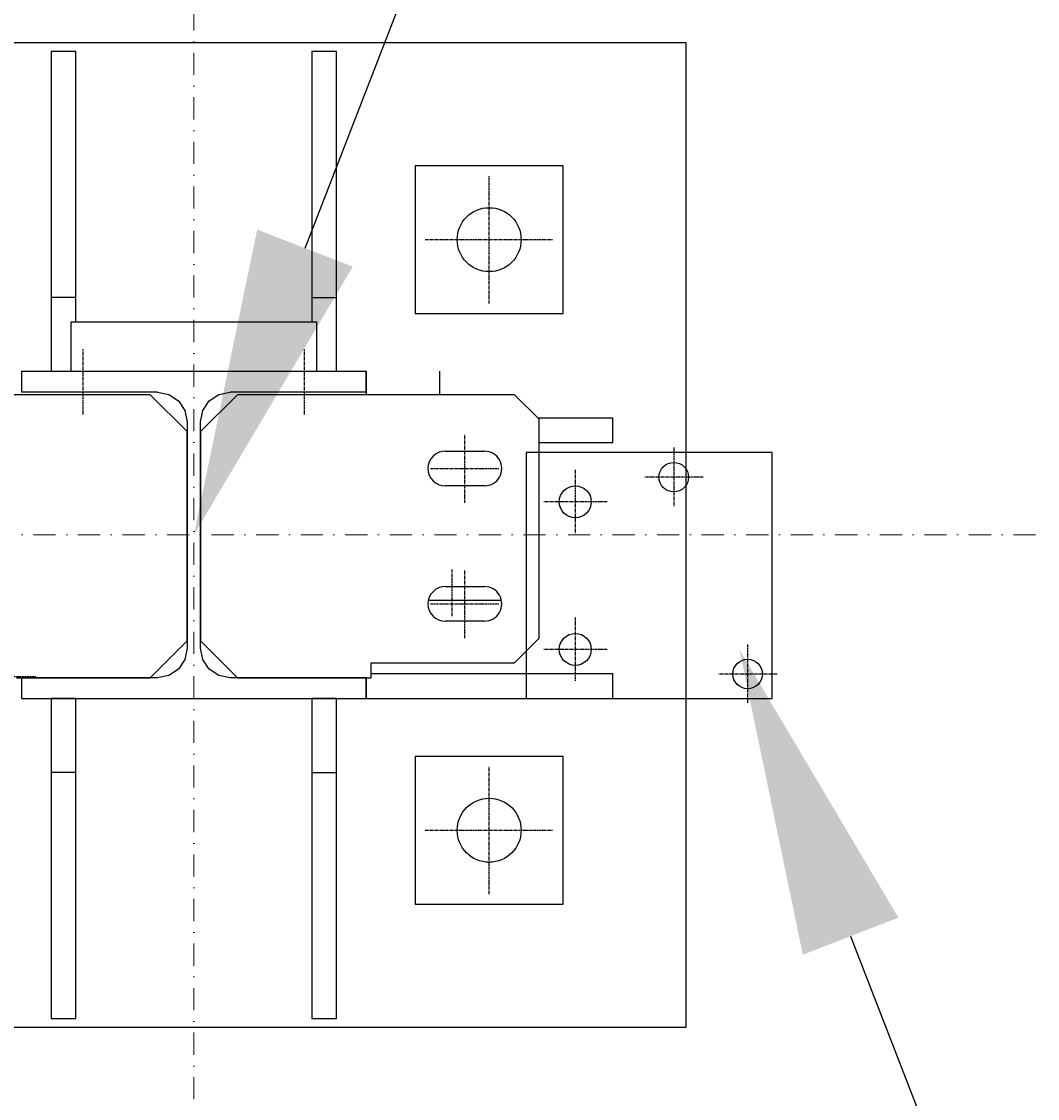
# Model space of a CAD drawing. Header units: millimetres. Extents: x 4047 to 23472, y 1613 to 16682.
# Tile 32 of 86: x 14601 to 15014, y 4407 to 4844. Entities that reach past the tile are written whole.
import ezdxf

# ---------------------------------------------------------------- set-up
doc = ezdxf.new("R2010")
doc.units = ezdxf.units.MM
doc.linetypes.add('CENTER', pattern=[2, 1.25, -0.25, 0.25, -0.25])
doc.linetypes.add('Kropki i Kreski', pattern=[360, 180, -90, 0, -90])
doc.layers.add('Osie_Nr_pióra__101_Nr_pióra__7', color=3, linetype='Continuous', lineweight=18)
for name, color, linetype in [('Rbcs_EX_Osie', 7, 'Continuous'), ('Rbcs_EX_Profile', 7, 'Continuous'), ('Rbcs_EX_Wymiary', 7, 'Continuous')]:
    doc.layers.add(name, color=color, linetype=linetype)
doc.styles.add('RBCS_dim', font='isocpeur.ttf', dxfattribs={"width": 0.9, "oblique": 5})
doc.dimstyles.new('Copy of RBCS_STANDARD', dxfattribs={"dimtxt": 2.5, "dimasz": 2.5, "dimexe": 2, "dimexo": 5, "dimgap": 0.5, "dimtad": 1, "dimdec": 0, "dimtxsty": 'RBCS_dim', "dimblk": 'OBLIQUE', "dimcen": 2.5, "dimclrd": 3, "dimclre": 3, "dimclrt": 6, "dimadec": 0, "dimazin": 0, "dimtfac": 1, "dimtdec": 0, "dimtix": 1, "dimtmove": 0, "dimatfit": 3, "dimfxl": 2, "dimfxlon": 1, "dimarcsym": 0})

# ---------------------------------------------------------------- blocks, each defined once
blk = doc.blocks.new('_OBLIQUE')
at = {"color": 0, "linetype": 'ByBlock'}
blk.add_line((-0.5, -0.5), (0.5, 0.5), dxfattribs=at)
blk = doc.blocks.new('*D308')
at = {"layer": 'Defpoints', "color": 0, "lineweight": 25, "transparency": 16777216}
for p in [(17770.81, 4439.09), (14670.81, 4435.59), (14670.81, 2917.13)]:
    blk.add_point(p, dxfattribs=at)
at = {"layer": 'Rbcs_EX_Wymiary', "color": 3, "lineweight": -2, "transparency": 16777216}
for p, q in [((14670.81, 3017.13), (14670.81, 2817.13)), ((17770.81, 3017.13), (17770.81, 2817.13)), ((17770.81, 2917.13), (14670.81, 2917.13))]:
    blk.add_line(p, q, dxfattribs=at)
at = {"layer": 'Rbcs_EX_Wymiary', "color": 3, "lineweight": -2, "transparency": 16777216, "xscale": 125, "yscale": 125, "zscale": 125, "rotation": 180}
blk.add_blockref('_OBLIQUE', (14670.81, 2917.13), dxfattribs=at)
at = {"layer": 'Rbcs_EX_Wymiary', "color": 3, "lineweight": -2, "transparency": 16777216, "xscale": 125, "yscale": 125, "zscale": 125}
blk.add_blockref('_OBLIQUE', (17770.81, 2917.13), dxfattribs=at)
at = {"layer": 'Rbcs_EX_Wymiary', "color": 6, "transparency": 16777216, "insert": (16220.81, 3004.63), "char_height": 125, "attachment_point": 5, "style": 'RBCS_dim'}
blk.add_mtext('3100', dxfattribs=at)
blk = doc.blocks.new('*D309')
at = {"layer": 'Defpoints', "color": 0, "lineweight": 25, "transparency": 16777216}
for p in [(11570.81, 4435.59), (14670.81, 4435.59), (11570.81, 2917.13)]:
    blk.add_point(p, dxfattribs=at)
at = {"layer": 'Rbcs_EX_Wymiary', "color": 3, "lineweight": -2, "transparency": 16777216}
for p, q in [((11570.81, 3017.13), (11570.81, 2817.13)), ((14670.81, 3017.13), (14670.81, 2817.13)), ((14670.81, 2917.13), (11570.81, 2917.13))]:
    blk.add_line(p, q, dxfattribs=at)
at = {"layer": 'Rbcs_EX_Wymiary', "color": 3, "lineweight": -2, "transparency": 16777216, "xscale": 125, "yscale": 125, "zscale": 125, "rotation": 180}
blk.add_blockref('_OBLIQUE', (11570.81, 2917.13), dxfattribs=at)
at = {"layer": 'Rbcs_EX_Wymiary', "color": 3, "lineweight": -2, "transparency": 16777216, "xscale": 125, "yscale": 125, "zscale": 125}
blk.add_blockref('_OBLIQUE', (14670.81, 2917.13), dxfattribs=at)
at = {"layer": 'Rbcs_EX_Wymiary', "color": 6, "transparency": 16777216, "insert": (13120.81, 3004.63), "char_height": 125, "attachment_point": 5, "style": 'RBCS_dim'}
blk.add_mtext('3100', dxfattribs=at)
blk = doc.blocks.new('*D312')
at = {"layer": 'Defpoints', "color": 0, "lineweight": 25, "transparency": 16777216}
for p in [(8015.81, 4456.11), (21040.81, 4456.08), (21040.81, 2569.59)]:
    blk.add_point(p, dxfattribs=at)
at = {"layer": 'Rbcs_EX_Wymiary', "color": 3, "lineweight": -2, "transparency": 16777216}
for p, q in [((8015.81, 2669.59), (8015.81, 2469.59)), ((21040.81, 2669.59), (21040.81, 2469.59)), ((8015.81, 2569.59), (21040.81, 2569.59))]:
    blk.add_line(p, q, dxfattribs=at)
at = {"layer": 'Rbcs_EX_Wymiary', "color": 3, "lineweight": -2, "transparency": 16777216, "xscale": 125, "yscale": 125, "zscale": 125, "rotation": 180}
blk.add_blockref('_OBLIQUE', (8015.81, 2569.59), dxfattribs=at)
at = {"layer": 'Rbcs_EX_Wymiary', "color": 3, "lineweight": -2, "transparency": 16777216, "xscale": 125, "yscale": 125, "zscale": 125}
blk.add_blockref('_OBLIQUE', (21040.81, 2569.59), dxfattribs=at)
at = {"layer": 'Rbcs_EX_Wymiary', "color": 6, "transparency": 16777216, "insert": (14528.31, 2657.09), "char_height": 125, "attachment_point": 5, "style": 'RBCS_dim'}
blk.add_mtext('13025', dxfattribs=at)
blk = doc.blocks.new('*D313')
at = {"layer": 'Defpoints', "color": 0, "lineweight": 25, "transparency": 16777216}
for p in [(16055.81, 5088.5), (14905.81, 4669.08), (16055.81, 4669.08)]:
    blk.add_point(p, dxfattribs=at)
at = {"layer": 'Rbcs_EX_Wymiary', "color": 3, "lineweight": -2, "transparency": 16777216}
for p, q in [((14905.81, 4988.5), (14905.81, 5188.5)), ((16055.81, 4988.5), (16055.81, 5188.5)), ((14905.81, 5088.5), (16055.81, 5088.5))]:
    blk.add_line(p, q, dxfattribs=at)
at = {"layer": 'Rbcs_EX_Wymiary', "color": 3, "lineweight": -2, "transparency": 16777216, "xscale": 125, "yscale": 125, "zscale": 125, "rotation": 180}
blk.add_blockref('_OBLIQUE', (14905.81, 5088.5), dxfattribs=at)
at = {"layer": 'Rbcs_EX_Wymiary', "color": 3, "lineweight": -2, "transparency": 16777216, "xscale": 125, "yscale": 125, "zscale": 125}
blk.add_blockref('_OBLIQUE', (16055.81, 5088.5), dxfattribs=at)
at = {"layer": 'Rbcs_EX_Wymiary', "color": 6, "transparency": 16777216, "insert": (15480.81, 5176), "char_height": 125, "attachment_point": 5, "style": 'RBCS_dim'}
blk.add_mtext('1150', dxfattribs=at)
blk = doc.blocks.new('*D296')
at = {"layer": 'Defpoints', "color": 0, "lineweight": 25, "transparency": 16777216}
for p in [(14805.81, 5088.5), (14805.81, 4669.08), (14905.81, 4669.08)]:
    blk.add_point(p, dxfattribs=at)
at = {"layer": 'Rbcs_EX_Wymiary', "color": 3, "lineweight": -2, "transparency": 16777216}
for p, q in [((14805.81, 4988.5), (14805.81, 5188.5)), ((14905.81, 4988.5), (14905.81, 5188.5)), ((14805.81, 5088.5), (14680.81, 5088.5)), ((14905.81, 5088.5), (14805.81, 5088.5)), ((14905.81, 5088.5), (15030.81, 5088.5))]:
    blk.add_line(p, q, dxfattribs=at)
at = {"layer": 'Rbcs_EX_Wymiary', "color": 3, "lineweight": -2, "transparency": 16777216, "xscale": 125, "yscale": 125, "zscale": 125}
blk.add_blockref('_OBLIQUE', (14805.81, 5088.5), dxfattribs=at)
at = {"layer": 'Rbcs_EX_Wymiary', "color": 3, "lineweight": -2, "transparency": 16777216, "xscale": 125, "yscale": 125, "zscale": 125, "rotation": 180}
blk.add_blockref('_OBLIQUE', (14905.81, 5088.5), dxfattribs=at)
at = {"layer": 'Rbcs_EX_Wymiary', "color": 6, "transparency": 16777216, "insert": (14855.81, 5176), "char_height": 125, "attachment_point": 5, "style": 'RBCS_dim'}
blk.add_mtext('100', dxfattribs=at)
blk = doc.blocks.new('*D297')
at = {"layer": 'Defpoints', "color": 0, "lineweight": 25, "transparency": 16777216}
for p in [(14670.81, 5088.5), (14805.81, 4669.08), (14670.81, 4635.59)]:
    blk.add_point(p, dxfattribs=at)
at = {"layer": 'Rbcs_EX_Wymiary', "color": 3, "lineweight": -2, "transparency": 16777216}
for p, q in [((14670.81, 4988.5), (14670.81, 5188.5)), ((14805.81, 4988.5), (14805.81, 5188.5)), ((14266.21, 5088.5), (14670.81, 5088.5)), ((14805.81, 5088.5), (14670.81, 5088.5))]:
    blk.add_line(p, q, dxfattribs=at)
at = {"layer": 'Rbcs_EX_Wymiary', "color": 3, "lineweight": -2, "transparency": 16777216, "xscale": 125, "yscale": 125, "zscale": 125, "rotation": 180}
blk.add_blockref('_OBLIQUE', (14670.81, 5088.5), dxfattribs=at)
at = {"layer": 'Rbcs_EX_Wymiary', "color": 3, "lineweight": -2, "transparency": 16777216, "xscale": 125, "yscale": 125, "zscale": 125}
blk.add_blockref('_OBLIQUE', (14805.81, 5088.5), dxfattribs=at)
at = {"layer": 'Rbcs_EX_Wymiary', "color": 6, "transparency": 16777216, "insert": (14392.3, 5176), "char_height": 125, "attachment_point": 5, "style": 'RBCS_dim'}
blk.add_mtext('135', dxfattribs=at)

msp = doc.modelspace()

# ---------------------------------------------------------------- linework, layer by layer
at = {"layer": 'Osie_Nr_pióra__101_Nr_pióra__7', "linetype": 'Kropki i Kreski', "ltscale": 0.05}
for p, q in [((14670.81, 2125.65), (14670.83, 14790.71)), ((4560.15, 4635.62), (22959, 4635.58))]:
    msp.add_line(p, q, dxfattribs=at)
at = {"layer": 'Rbcs_EX_Osie', "color": 5, "linetype": 'CENTER'}
for p, q in [((14790.81, 4729.59), (14790.81, 4781.59)), ((14764.81, 4755.59), (14816.81, 4755.59)), ((14625.81, 4684.59), (14625.81, 4711.09)), ((14625.81, 4684.59), (14625.81, 4711.09)), ((14625.81, 4684.59), (14625.81, 4711.09)), ((14625.81, 4684.59), (14625.81, 4711.09)), ((14715.81, 4684.59), (14715.81, 4711.09)), ((14715.81, 4684.59), (14715.81, 4711.09)), ((14715.81, 4684.59), (14715.81, 4711.09)), ((14715.81, 4684.59), (14715.81, 4711.09)), ((14780.94, 4648.59), (14780.94, 4676.59)), ((14865.81, 4671.08), (14865.81, 4647.08)), ((14766.94, 4662.59), (14794.94, 4662.59)), ((14825.81, 4662.08), (14825.81, 4636.08)), ((14877.81, 4659.08), (14853.81, 4659.08)), ((14838.81, 4649.08), (14812.81, 4649.08)), ((14775.81, 4602.59), (14775.81, 4621.59)), ((14775.81, 4602.59), (14775.81, 4621.59)), ((14780.94, 4593.59), (14780.94, 4621.59)), ((14766.94, 4607.59), (14794.94, 4607.59)), ((14825.81, 4602.08), (14825.81, 4576.08)), ((14895.81, 4591.08), (14895.81, 4567.08)), ((14838.81, 4589.08), (14812.81, 4589.08)), ((14586.81, 4578.09), (14606.81, 4578.09)), ((14907.81, 4579.08), (14883.81, 4579.08)), ((14790.81, 4489.59), (14790.81, 4541.59)), ((14764.81, 4515.59), (14816.81, 4515.59))]:
    msp.add_line(p, q, dxfattribs=at)
at = {"layer": 'Rbcs_EX_Profile'}
for p, q in [((14870.81, 4835.59), (14470.81, 4835.59)), ((14622.81, 4832.09), (14612.81, 4832.09)), ((14612.81, 4832.09), (14612.81, 4702.09)), ((14622.81, 4722.09), (14622.81, 4832.09)), ((14728.81, 4832.09), (14718.81, 4832.09)), ((14718.81, 4832.09), (14718.81, 4722.09)), ((14728.81, 4702.09), (14728.81, 4832.09)), ((14870.81, 4702.09), (14870.81, 4835.59)), ((14820.81, 4785.59), (14760.81, 4785.59)), ((14760.81, 4785.59), (14760.81, 4725.59)), ((14820.81, 4725.59), (14820.81, 4785.59)), ((14622.81, 4732.09), (14612.81, 4732.09)), ((14718.81, 4732.09), (14728.81, 4732.09)), ((14760.81, 4725.59), (14820.81, 4725.59)), ((14620.81, 4722.09), (14620.81, 4702.09)), ((14720.81, 4722.09), (14620.81, 4722.09)), ((14720.81, 4702.09), (14720.81, 4722.09)), ((14600.81, 4702.09), (14740.81, 4702.09)), ((14600.81, 4702.09), (14600.81, 4693.59)), ((14612.81, 4702.09), (14620.81, 4702.09)), ((14620.81, 4702.09), (14720.81, 4702.09)), ((14720.81, 4702.09), (14728.81, 4702.09)), ((14740.81, 4702.09), (14740.81, 4692.59)), ((14740.81, 4693.59), (14740.81, 4702.09)), ((14770.81, 4692.59), (14770.81, 4702.09)), ((14870.81, 4692.09), (14870.81, 4702.09)), ((14653.06, 4692.59), (14540.56, 4692.59)), ((14656.06, 4693.59), (14600.81, 4693.59)), ((14668.06, 4677.59), (14653.06, 4692.59)), ((14656.06, 4693.59), (14660.65, 4692.67)), ((14660.65, 4692.67), (14664.55, 4690.07)), ((14688.56, 4692.59), (14673.56, 4677.59)), ((14677.08, 4690.07), (14680.97, 4692.67)), ((14680.97, 4692.67), (14685.56, 4693.59)), ((14740.81, 4693.59), (14685.56, 4693.59)), ((14801.06, 4692.59), (14688.56, 4692.59)), ((14811.06, 4682.59), (14801.06, 4692.59)), ((14870.81, 4615.09), (14870.81, 4692.09)), ((14664.55, 4690.07), (14667.15, 4686.18)), ((14674.47, 4686.18), (14677.08, 4690.07)), ((14667.15, 4686.18), (14668.06, 4681.59)), ((14673.56, 4681.59), (14674.47, 4686.18)), ((14841.04, 4683.11), (14810.54, 4683.11)), ((14841.04, 4673.11), (14841.04, 4683.11)), ((14668.06, 4681.59), (14668.06, 4589.59)), ((14673.56, 4589.59), (14673.56, 4681.59)), ((14811.06, 4593.59), (14811.06, 4682.59)), ((14668.06, 4592.59), (14668.06, 4677.59)), ((14673.56, 4677.59), (14673.56, 4592.59)), ((14811.04, 4673.11), (14841.04, 4673.11)), ((14772.94, 4669.59), (14788.94, 4669.59)), ((14905.81, 4669.08), (14805.81, 4669.08)), ((14805.81, 4669.08), (14805.81, 4569.08)), ((14899.81, 4669.08), (14861.81, 4669.08)), ((14905.81, 4569.08), (14905.81, 4669.08)), ((14905.81, 4575.08), (14905.81, 4663.08)), ((14788.94, 4655.59), (14772.94, 4655.59)), ((14772.94, 4614.59), (14788.94, 4614.59)), ((14870.81, 4435.59), (14870.81, 4615.09)), ((14766.23, 4609.09), (14795.64, 4609.09)), ((14788.94, 4600.59), (14772.94, 4600.59)), ((14653.06, 4577.59), (14668.06, 4592.59)), ((14673.56, 4592.59), (14688.56, 4577.59)), ((14801.06, 4583.59), (14811.06, 4593.59)), ((14668.06, 4589.59), (14667.15, 4585)), ((14674.47, 4585), (14673.56, 4589.59)), ((14667.15, 4585), (14664.55, 4581.1)), ((14677.08, 4581.1), (14674.47, 4585)), ((14742.81, 4583.59), (14801.06, 4583.59)), ((14742.81, 4577.59), (14742.81, 4583.59)), ((14660.65, 4578.5), (14656.06, 4577.59)), ((14664.55, 4581.1), (14660.65, 4578.5)), ((14680.97, 4578.5), (14677.08, 4581.1)), ((14685.56, 4577.59), (14680.97, 4578.5)), ((14841.04, 4579.11), (14742.81, 4579.09)), ((14820.81, 4579.09), (14742.81, 4579.09)), ((14841.04, 4569.11), (14841.04, 4579.11)), ((14598.81, 4577.59), (14653.06, 4577.59)), ((14656.06, 4577.59), (14600.81, 4577.59)), ((14600.81, 4577.59), (14600.81, 4569.09)), ((14740.81, 4577.59), (14685.56, 4577.59)), ((14688.56, 4577.59), (14742.81, 4577.59)), ((14740.81, 4577.59), (14740.81, 4569.09)), ((14740.81, 4569.09), (14740.81, 4577.59)), ((14600.81, 4569.09), (14740.81, 4569.09)), ((14622.81, 4569.09), (14612.81, 4569.09)), ((14612.81, 4569.09), (14612.81, 4439.09)), ((14622.81, 4439.09), (14622.81, 4569.09)), ((14728.81, 4569.09), (14718.81, 4569.09)), ((14718.81, 4569.09), (14718.81, 4439.09)), ((14728.81, 4439.09), (14728.81, 4569.09)), ((14740.81, 4569.09), (14841.04, 4569.11)), ((14740.81, 4569.09), (14820.81, 4569.09)), ((14805.81, 4569.08), (14905.81, 4569.08)), ((14820.81, 4545.59), (14760.81, 4545.59)), ((14760.81, 4545.59), (14760.81, 4485.59)), ((14820.81, 4485.59), (14820.81, 4545.59)), ((14622.81, 4539.09), (14612.81, 4539.09)), ((14718.81, 4539.09), (14728.81, 4539.09)), ((14760.81, 4485.59), (14820.81, 4485.59)), ((14612.81, 4439.09), (14622.81, 4439.09)), ((14718.81, 4439.09), (14728.81, 4439.09)), ((14470.81, 4435.59), (14870.81, 4435.59))]:
    msp.add_line(p, q, dxfattribs=at)
for centre, radius in [((14790.81, 4755.59), 13), ((14865.81, 4659.08), 6), ((14825.81, 4649.08), 6.5), ((14825.81, 4589.08), 6.5), ((14895.81, 4579.08), 6), ((14790.81, 4515.59), 13)]:
    msp.add_circle(centre, radius, dxfattribs=at)
for centre, start, end in [((14772.94, 4662.59), 90, 270), ((14788.94, 4662.59), 269.9999, 90.0001), ((14772.94, 4607.59), 90, 270), ((14788.94, 4607.59), 269.9999, 90.0001)]:
    msp.add_arc(centre, 7, start, end, dxfattribs=at)
at = {"layer": 'Rbcs_EX_Wymiary', "color": 3}
for points in [[(14715.99, 4752.15), (15007.14, 5503.33)], [(14937.68, 4472.53), (15228.83, 3721.35)]]:
    msp.add_lwpolyline(points, dxfattribs=at)
for points in [[(14696.56, 4759.67), (14670.81, 4635.59), (14735.41, 4744.62)], [(14918.25, 4465), (14892.5, 4589.08), (14957.1, 4480.06)]]:
    msp.add_solid(points, dxfattribs=at)

# ---------------------------------------------------------------- dimensions: what is measured, and where the dimension line sits
at = {"layer": 'Rbcs_EX_Wymiary'}
dim = msp.add_linear_dim(base=(14670.81, 5088.5), p1=(14805.81, 4669.08), p2=(14670.81, 4635.59), dimstyle='Copy of RBCS_STANDARD', dxfattribs=at)
dim.commit()
dim.dimension.update_dxf_attribs({"geometry": '*D297', "text_midpoint": (14392.3, 5088.5), "dimtype": 160})
for base, p1, p2, picture, middle in [((14805.81, 5088.5), (14905.81, 4669.08), (14805.81, 4669.08), '*D296', (14855.81, 5176)), ((16055.81, 5088.5), (14905.81, 4669.08), (16055.81, 4669.08), '*D313', (15480.81, 5176)), ((21040.81, 2569.59), (8015.81, 4456.11), (21040.81, 4456.08), '*D312', (14528.31, 2657.09)), ((14670.81, 2917.13), (17770.81, 4439.09), (14670.81, 4435.59), '*D308', (16220.81, 3004.63)), ((11570.81, 2917.13), (14670.81, 4435.59), (11570.81, 4435.59), '*D309', (13120.81, 3004.63))]:
    dim = msp.add_linear_dim(base=base, p1=p1, p2=p2, dimstyle='Copy of RBCS_STANDARD', dxfattribs=at)
    dim.commit()
    dim.dimension.update_dxf_attribs({"geometry": picture, "text_midpoint": middle})

doc.saveas('drawing.dxf')
